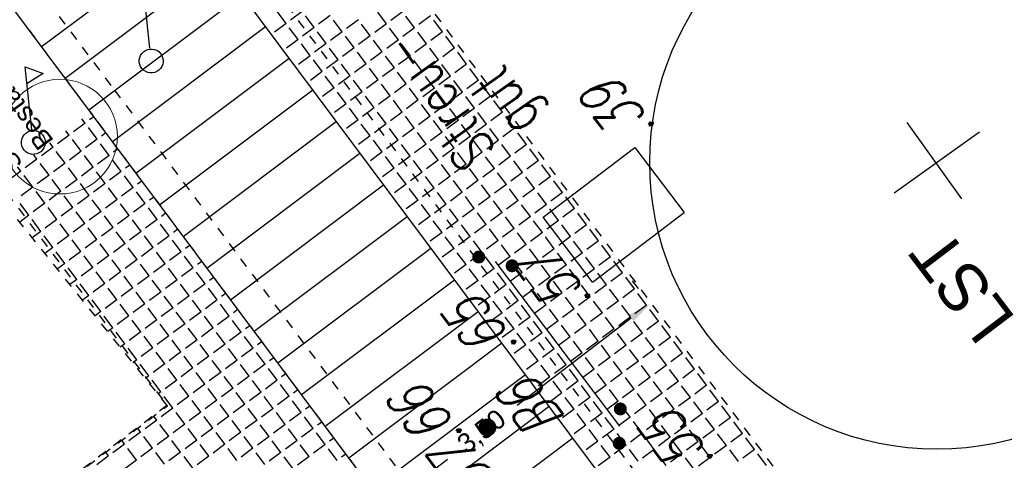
# Model space of a CAD drawing. Header units: metres. Extents: x 2 to 485, y 6 to 594.
# Tile 61 of 176: x 251.26 to 261.55, y 210.89 to 215.5. Entities that reach past the tile are written whole.
import ezdxf
from ezdxf.enums import TextEntityAlignment as Align

# ---------------------------------------------------------------- set-up
doc = ezdxf.new("R2010")
doc.units = ezdxf.units.M
doc.header["$LTSCALE"] = 0.0125
for name, pattern in [('260241_A_bea$0$PUNKTIERT', [0.2, 0, -0.2]), ('GESTRICHELT', [0.4, 0.2, -0.2]), ('GEWOFAG_Hof 3_141022_Grundriss_bea$0$AUSGEZOGEN', [0])]:
    doc.linetypes.add(name, pattern=pattern)
for name, color, linetype in [('260241_A_bea$0$B21_BORDSTEIN', 5, 'Continuous'), ('260241_A_bea$0$B25_EINFASS_GEPKT', 7, '260241_A_bea$0$PUNKTIERT'), ('260241_A_bea$0$B28_VEINFASS_TXT', 5, 'Continuous'), ('260241_A_bea$0$B34_ZUBEHOER_1', 6, 'Continuous'), ('260241_A_bea$0$B53_HAUPTHOEHEN', 4, 'Continuous'), ('260241_A_bea$0$B54_HOEHEN', 253, 'Continuous'), ('f_baum', 3, 'Continuous'), ('f_feuerwehr', 10, 'Continuous'), ('f_schraff', 251, 'Continuous'), ('f_text_100', 7, 'Continuous'), ('f_weg', 2, 'Continuous')]:
    doc.layers.add(name, color=color, linetype=linetype)
doc.layers.add('GEWOFAG_Hof 3_141022_Grundriss_bea$0$STANDARD', color=7, linetype='GEWOFAG_Hof 3_141022_Grundriss_bea$0$AUSGEZOGEN', lineweight=13)
doc.styles.add('260241_A_bea$0$ROMANS', font='ROMANS')
doc.styles.add('Arial', font='arial.ttf')
doc.styles.add('GEWOFAG_Hof 3_141022_Grundriss_bea$0$ARIAL', font='arial.ttf')

# ---------------------------------------------------------------- blocks, each defined once
blk = doc.blocks.new('260241_A_bea$0$HOEHENPKT_ZENTR')
at = {"const_width": 0.75}
blk.add_lwpolyline([(-0.375, 0, 1), (0.375, 0, 1)], format="xyb", close=True, dxfattribs=at)
blk = doc.blocks.new('260241_A_bea$0$HOEHENPKT_DOPP')
at = {"const_width": 0.15}
for points in [[(-0.075, 0.4, 1), (0.075, 0.4, 1)], [(-0.075, -0.4, 1), (0.075, -0.4, 1)]]:
    blk.add_lwpolyline(points, format="xyb", close=True, dxfattribs=at)

msp = doc.modelspace()

# ---------------------------------------------------------------- linework, layer by layer
at = {"color": 252}
for p, q in [((252.62, 215.202), (252.55, 215.861)), ((251.389, 214.35), (251.319, 215.009)), ((251.319, 215.009), (251.505, 214.94)), ((251.505, 214.94), (251.338, 214.834))]:
    msp.add_line(p, q, dxfattribs=at)
for centre in [(252.634, 215.07), (251.403, 214.218)]:
    msp.add_ellipse(centre, major_axis=(0.0884, 0.0884), ratio=1, start_param=0.104596, end_param=6.387781, dxfattribs=at)
at = {"layer": '260241_A_bea$0$B21_BORDSTEIN', "color": 252, "linetype": 'Continuous'}
msp.add_line((257.529, 211.252), (256.23, 212.974), dxfattribs=at)
at = {"layer": '260241_A_bea$0$B25_EINFASS_GEPKT', "color": 7, "linetype": '260241_A_bea$0$PUNKTIERT', "ltscale": 0.5}
for p, q in [((252.217, 214.814), (246.573, 222.332)), ((253.811, 215.974), (259.238, 208.692)), ((250.284, 214.807), (252.799, 211.469)), ((258.418, 206.51), (252.217, 214.814)), ((252.799, 211.469), (249.411, 208.908))]:
    msp.add_line(p, q, dxfattribs=at)
at = {"layer": '260241_A_bea$0$B34_ZUBEHOER_1', "color": 252, "linetype": 'Continuous'}
for p, q in [((256.728, 213.437), (257.686, 214.164)), ((257.686, 214.164), (258.202, 213.484)), ((257.244, 212.757), (256.728, 213.437)), ((257.244, 212.757), (258.202, 213.484))]:
    msp.add_line(p, q, dxfattribs=at)
at = {"layer": 'f_baum', "ltscale": 0.5}
for p, q in [((261.102, 213.629), (260.532, 214.425)), ((260.396, 213.691), (261.287, 214.329))]:
    msp.add_line(p, q, dxfattribs=at)
msp.add_circle((260.842, 214.01), 3, dxfattribs=at)
at = {"layer": 'f_feuerwehr', "linetype": 'GESTRICHELT'}
for p, q in [((246.387, 227.902), (260.831, 208.55)), ((244.3, 224.847), (258.562, 205.739)), ((252.803, 211.464), (250.963, 213.757)), ((249.411, 208.908), (252.803, 211.464))]:
    msp.add_line(p, q, dxfattribs=at)
at = {"layer": 'f_feuerwehr', "linetype": 'Continuous'}
for p, q in [((257.724, 212.691), (257.663, 212.77)), ((257.647, 212.38), (256.458, 211.466)), ((255.268, 210.552), (255.729, 210.906))]:
    msp.add_line(p, q, dxfattribs=at)
msp.add_solid([(257.622, 212.413), (257.673, 212.347), (257.846, 212.532)], dxfattribs=at)
at = {"layer": 'f_schraff', "linetype": 'Continuous'}
for p, q in [((253.087, 216.418), (251.488, 215.217)), ((253.334, 216.087), (251.735, 214.886)), ((253.581, 215.756), (251.982, 214.555)), ((254.043, 215.461), (253.952, 215.584)), ((254.211, 215.587), (254.089, 215.496)), ((255.091, 215.459), (255, 215.581)), ((255.259, 215.584), (255.137, 215.493)), ((254.336, 215.419), (254.245, 215.541)), ((254.504, 215.544), (254.382, 215.453)), ((254.63, 215.376), (254.539, 215.498)), ((254.798, 215.501), (254.676, 215.41)), ((255.384, 215.416), (255.293, 215.538)), ((255.552, 215.541), (255.43, 215.45)), ((255.677, 215.374), (255.586, 215.496)), ((253.828, 215.425), (252.229, 214.224)), ((254.043, 215.461), (253.921, 215.37)), ((254.168, 215.293), (254.077, 215.416)), ((254.336, 215.419), (254.214, 215.328)), ((254.462, 215.251), (254.371, 215.373)), ((254.63, 215.376), (254.508, 215.285)), ((254.923, 215.333), (254.832, 215.456)), ((255.091, 215.459), (254.969, 215.368)), ((255.216, 215.291), (255.125, 215.413)), ((255.384, 215.416), (255.262, 215.325)), ((255.51, 215.248), (255.418, 215.37)), ((255.677, 215.374), (255.555, 215.282)), ((254.168, 215.293), (254.046, 215.202)), ((254.755, 215.208), (254.664, 215.33)), ((254.923, 215.333), (254.801, 215.242)), ((255.048, 215.166), (254.957, 215.288)), ((255.216, 215.291), (255.094, 215.2)), ((255.803, 215.206), (255.712, 215.328)), ((254.294, 215.125), (254.203, 215.248)), ((254.462, 215.251), (254.34, 215.16)), ((254.587, 215.083), (254.496, 215.205)), ((254.755, 215.208), (254.633, 215.117)), ((255.048, 215.166), (254.926, 215.074)), ((255.342, 215.123), (255.25, 215.245)), ((255.51, 215.248), (255.387, 215.157)), ((255.635, 215.08), (255.544, 215.202)), ((255.803, 215.206), (255.681, 215.114)), ((254.075, 215.095), (252.475, 213.893)), ((254.294, 215.125), (254.172, 215.034)), ((254.419, 214.958), (254.328, 215.08)), ((254.587, 215.083), (254.465, 214.992)), ((254.88, 215.04), (254.789, 215.162)), ((255.174, 214.998), (255.082, 215.12)), ((255.342, 215.123), (255.219, 215.032)), ((255.467, 214.955), (255.376, 215.077)), ((255.635, 215.08), (255.513, 214.989)), ((255.928, 215.038), (255.837, 215.16)), ((254.712, 214.915), (254.621, 215.037)), ((254.88, 215.04), (254.758, 214.949)), ((255.006, 214.872), (254.915, 214.994)), ((255.174, 214.998), (255.051, 214.906)), ((255.76, 214.912), (255.669, 215.034)), ((255.928, 215.038), (255.806, 214.946)), ((256.053, 214.87), (255.962, 214.992)), ((254.419, 214.958), (254.297, 214.866)), ((254.544, 214.79), (254.453, 214.912)), ((254.712, 214.915), (254.59, 214.824)), ((254.838, 214.747), (254.747, 214.869)), ((255.006, 214.872), (254.884, 214.781)), ((255.299, 214.83), (255.208, 214.952)), ((255.467, 214.955), (255.345, 214.864)), ((255.592, 214.787), (255.501, 214.909)), ((255.76, 214.912), (255.638, 214.821)), ((255.885, 214.744), (255.794, 214.866)), ((256.053, 214.87), (255.931, 214.779)), ((254.321, 214.764), (252.722, 213.563)), ((254.544, 214.79), (254.422, 214.698)), ((255.131, 214.704), (255.04, 214.826)), ((255.299, 214.83), (255.177, 214.738)), ((255.424, 214.662), (255.333, 214.784)), ((255.592, 214.787), (255.47, 214.696)), ((256.179, 214.702), (256.088, 214.824)), ((254.67, 214.622), (254.579, 214.744)), ((254.838, 214.747), (254.716, 214.656)), ((254.963, 214.579), (254.872, 214.701)), ((255.131, 214.704), (255.009, 214.613)), ((255.256, 214.536), (255.165, 214.659)), ((255.424, 214.662), (255.302, 214.571)), ((255.717, 214.619), (255.626, 214.741)), ((255.885, 214.744), (255.763, 214.653)), ((256.011, 214.576), (255.92, 214.699)), ((256.179, 214.702), (256.057, 214.611)), ((256.304, 214.534), (256.213, 214.656)), ((254.67, 214.622), (254.548, 214.53)), ((254.795, 214.454), (254.704, 214.576)), ((254.963, 214.579), (254.841, 214.488)), ((255.55, 214.494), (255.458, 214.616)), ((255.717, 214.619), (255.595, 214.528)), ((255.843, 214.451), (255.752, 214.573)), ((256.011, 214.576), (255.889, 214.485)), ((251.945, 214.419), (251.911, 214.465)), ((252.034, 214.485), (251.991, 214.453)), ((254.795, 214.454), (254.673, 214.363)), ((255.088, 214.411), (254.997, 214.533)), ((255.256, 214.536), (255.134, 214.445)), ((255.382, 214.368), (255.29, 214.491)), ((255.55, 214.494), (255.427, 214.403)), ((255.675, 214.326), (255.584, 214.448)), ((255.843, 214.451), (255.721, 214.36)), ((256.136, 214.408), (256.045, 214.531)), ((256.304, 214.534), (256.182, 214.443)), ((256.429, 214.366), (256.338, 214.488)), ((251.945, 214.419), (251.823, 214.328)), ((252.07, 214.251), (251.979, 214.373)), ((254.568, 214.433), (252.969, 213.232)), ((254.92, 214.286), (254.829, 214.408)), ((255.088, 214.411), (254.966, 214.32)), ((255.214, 214.243), (255.123, 214.365)), ((255.382, 214.368), (255.259, 214.277)), ((255.968, 214.283), (255.877, 214.405)), ((256.136, 214.408), (256.014, 214.317)), ((256.261, 214.24), (256.17, 214.363)), ((256.429, 214.366), (256.307, 214.275)), ((251.777, 214.294), (251.655, 214.202)), ((251.777, 214.294), (251.743, 214.34)), ((251.902, 214.126), (251.811, 214.248)), ((252.07, 214.251), (251.948, 214.16)), ((252.159, 214.317), (252.116, 214.285)), ((254.92, 214.286), (254.798, 214.195)), ((255.046, 214.118), (254.955, 214.24)), ((255.214, 214.243), (255.091, 214.152)), ((255.507, 214.2), (255.416, 214.323)), ((255.675, 214.326), (255.553, 214.235)), ((255.8, 214.158), (255.709, 214.28)), ((255.968, 214.283), (255.846, 214.192)), ((256.261, 214.24), (256.139, 214.149)), ((256.555, 214.198), (256.464, 214.32)), ((251.609, 214.168), (251.487, 214.077)), ((251.609, 214.168), (251.575, 214.214)), ((252.196, 214.083), (252.105, 214.205)), ((252.285, 214.149), (252.242, 214.117)), ((255.339, 214.075), (255.248, 214.197)), ((255.507, 214.2), (255.385, 214.109)), ((255.632, 214.033), (255.541, 214.155)), ((255.8, 214.158), (255.678, 214.067)), ((256.093, 214.115), (256.002, 214.237)), ((256.387, 214.073), (256.296, 214.195)), ((256.555, 214.198), (256.433, 214.107)), ((256.68, 214.03), (256.589, 214.152)), ((251.441, 214.043), (251.319, 213.952)), ((251.441, 214.043), (251.407, 214.089)), ((251.734, 214), (251.643, 214.122)), ((251.902, 214.126), (251.78, 214.034)), ((252.028, 213.958), (251.937, 214.08)), ((252.196, 214.083), (252.074, 213.992)), ((252.321, 213.915), (252.23, 214.037)), ((254.815, 214.102), (253.216, 212.901)), ((255.046, 214.118), (254.924, 214.027)), ((255.171, 213.95), (255.08, 214.072)), ((255.339, 214.075), (255.217, 213.984)), ((255.632, 214.033), (255.51, 213.941)), ((255.925, 213.99), (255.834, 214.112)), ((256.093, 214.115), (255.971, 214.024)), ((256.219, 213.947), (256.128, 214.069)), ((256.387, 214.073), (256.265, 213.981)), ((251.273, 213.918), (251.239, 213.964)), ((251.567, 213.875), (251.475, 213.997)), ((251.734, 214), (251.612, 213.909)), ((251.86, 213.832), (251.769, 213.954)), ((252.028, 213.958), (251.906, 213.866)), ((252.41, 213.981), (252.367, 213.949)), ((255.171, 213.95), (255.049, 213.859)), ((255.464, 213.907), (255.373, 214.029)), ((255.758, 213.865), (255.666, 213.987)), ((255.925, 213.99), (255.803, 213.899)), ((256.051, 213.822), (255.96, 213.944)), ((256.219, 213.947), (256.097, 213.856)), ((256.512, 213.905), (256.421, 214.027)), ((256.68, 214.03), (256.558, 213.939)), ((256.805, 213.862), (256.714, 213.984)), ((251.273, 213.918), (251.151, 213.826)), ((251.399, 213.75), (251.307, 213.872)), ((251.567, 213.875), (251.444, 213.784)), ((251.692, 213.707), (251.601, 213.829)), ((251.86, 213.832), (251.738, 213.741)), ((252.153, 213.79), (252.062, 213.912)), ((252.321, 213.915), (252.199, 213.824)), ((252.446, 213.747), (252.355, 213.869)), ((255.296, 213.782), (255.205, 213.904)), ((255.464, 213.907), (255.342, 213.816)), ((255.59, 213.739), (255.498, 213.861)), ((255.758, 213.865), (255.635, 213.773)), ((256.344, 213.779), (256.253, 213.901)), ((256.512, 213.905), (256.39, 213.813)), ((256.637, 213.737), (256.546, 213.859)), ((256.805, 213.862), (256.683, 213.771)), ((251.399, 213.75), (251.276, 213.659)), ((251.985, 213.664), (251.894, 213.787)), ((252.153, 213.79), (252.031, 213.699)), ((252.278, 213.622), (252.187, 213.744)), ((252.446, 213.747), (252.324, 213.656)), ((252.535, 213.813), (252.492, 213.781)), ((255.062, 213.771), (253.463, 212.57)), ((255.296, 213.782), (255.174, 213.691)), ((255.422, 213.614), (255.33, 213.736)), ((255.59, 213.739), (255.467, 213.648)), ((255.883, 213.697), (255.792, 213.819)), ((256.051, 213.822), (255.929, 213.731)), ((256.176, 213.654), (256.085, 213.776)), ((256.344, 213.779), (256.222, 213.688)), ((256.469, 213.611), (256.378, 213.733)), ((256.637, 213.737), (256.515, 213.645)), ((256.931, 213.694), (256.839, 213.816)), ((251.524, 213.582), (251.433, 213.704)), ((251.692, 213.707), (251.57, 213.616)), ((251.817, 213.539), (251.726, 213.661)), ((251.985, 213.664), (251.863, 213.573)), ((252.278, 213.622), (252.156, 213.531)), ((252.572, 213.579), (252.481, 213.701)), ((252.661, 213.645), (252.617, 213.613)), ((255.715, 213.571), (255.624, 213.693)), ((255.883, 213.697), (255.761, 213.605)), ((256.008, 213.529), (255.917, 213.651)), ((256.176, 213.654), (256.054, 213.563)), ((256.763, 213.569), (256.672, 213.691)), ((256.931, 213.694), (256.808, 213.603)), ((257.056, 213.526), (256.965, 213.648)), ((251.356, 213.456), (251.265, 213.579)), ((251.524, 213.582), (251.402, 213.491)), ((251.649, 213.414), (251.558, 213.536)), ((251.817, 213.539), (251.695, 213.448)), ((252.11, 213.496), (252.019, 213.619)), ((252.404, 213.454), (252.313, 213.576)), ((252.572, 213.579), (252.45, 213.488)), ((252.697, 213.411), (252.606, 213.533)), ((255.422, 213.614), (255.299, 213.523)), ((255.547, 213.446), (255.456, 213.568)), ((255.715, 213.571), (255.593, 213.48)), ((255.84, 213.403), (255.749, 213.525)), ((256.008, 213.529), (255.886, 213.438)), ((256.301, 213.486), (256.21, 213.608)), ((256.469, 213.611), (256.347, 213.52)), ((256.595, 213.443), (256.504, 213.566)), ((256.763, 213.569), (256.64, 213.478)), ((256.888, 213.401), (256.797, 213.523)), ((257.056, 213.526), (256.934, 213.435)), ((251.356, 213.456), (251.261, 213.385)), ((251.942, 213.371), (251.851, 213.493)), ((252.11, 213.496), (251.988, 213.405)), ((252.236, 213.328), (252.145, 213.451)), ((252.404, 213.454), (252.282, 213.363)), ((252.786, 213.477), (252.743, 213.445)), ((255.309, 213.441), (253.71, 212.24)), ((255.547, 213.446), (255.425, 213.355)), ((256.133, 213.361), (256.042, 213.483)), ((256.301, 213.486), (256.179, 213.395)), ((256.427, 213.318), (256.336, 213.44)), ((256.595, 213.443), (256.473, 213.352)), ((257.181, 213.358), (257.09, 213.48)), ((251.481, 213.288), (251.39, 213.411)), ((251.649, 213.414), (251.527, 213.323)), ((251.775, 213.246), (251.683, 213.368)), ((251.942, 213.371), (251.82, 213.28)), ((252.068, 213.203), (251.977, 213.325)), ((252.236, 213.328), (252.114, 213.237)), ((252.529, 213.286), (252.438, 213.408)), ((252.697, 213.411), (252.575, 213.32)), ((252.822, 213.243), (252.731, 213.365)), ((255.672, 213.278), (255.581, 213.4)), ((255.84, 213.403), (255.718, 213.312)), ((255.966, 213.235), (255.874, 213.358)), ((256.133, 213.361), (256.011, 213.27)), ((256.259, 213.193), (256.168, 213.315)), ((256.427, 213.318), (256.305, 213.227)), ((256.72, 213.275), (256.629, 213.398)), ((256.888, 213.401), (256.766, 213.31)), ((257.013, 213.233), (256.922, 213.355)), ((257.181, 213.358), (257.059, 213.267)), ((257.307, 213.19), (257.215, 213.312)), ((251.481, 213.288), (251.392, 213.222)), ((251.607, 213.12), (251.515, 213.243)), ((251.775, 213.246), (251.652, 213.155)), ((252.361, 213.161), (252.27, 213.283)), ((252.529, 213.286), (252.407, 213.195)), ((252.654, 213.118), (252.563, 213.24)), ((252.822, 213.243), (252.7, 213.152)), ((252.911, 213.31), (252.868, 213.277)), ((255.672, 213.278), (255.55, 213.187)), ((255.798, 213.11), (255.706, 213.232)), ((255.966, 213.235), (255.843, 213.144)), ((256.552, 213.15), (256.461, 213.272)), ((256.72, 213.275), (256.598, 213.184)), ((256.845, 213.107), (256.754, 213.23)), ((257.013, 213.233), (256.891, 213.142)), ((251.607, 213.12), (251.523, 213.058)), ((251.9, 213.078), (251.809, 213.2)), ((252.068, 213.203), (251.946, 213.112)), ((252.193, 213.035), (252.102, 213.157)), ((252.361, 213.161), (252.239, 213.069)), ((252.486, 212.993), (252.395, 213.115)), ((252.654, 213.118), (252.532, 213.027)), ((252.948, 213.075), (252.856, 213.197)), ((253.037, 213.142), (252.993, 213.109)), ((255.556, 213.11), (253.957, 211.909)), ((255.798, 213.11), (255.675, 213.019)), ((256.091, 213.067), (256, 213.19)), ((256.259, 213.193), (256.137, 213.102)), ((256.384, 213.025), (256.293, 213.147)), ((256.552, 213.15), (256.43, 213.059)), ((256.845, 213.107), (256.723, 213.016)), ((257.139, 213.065), (257.047, 213.187)), ((257.307, 213.19), (257.184, 213.099)), ((257.432, 213.022), (257.341, 213.144)), ((251.732, 212.953), (251.641, 213.075)), ((251.9, 213.078), (251.778, 212.987)), ((252.025, 212.91), (251.934, 213.032)), ((252.193, 213.035), (252.071, 212.944)), ((252.78, 212.95), (252.689, 213.072)), ((252.948, 213.075), (252.825, 212.984)), ((253.073, 212.907), (252.982, 213.029)), ((255.923, 212.942), (255.832, 213.064)), ((256.091, 213.067), (255.969, 212.976)), ((256.216, 212.899), (256.125, 213.022)), ((256.384, 213.025), (256.262, 212.934)), ((256.677, 212.982), (256.586, 213.104)), ((256.971, 212.94), (256.879, 213.062)), ((257.139, 213.065), (257.016, 212.974)), ((257.264, 212.897), (257.173, 213.019)), ((257.432, 213.022), (257.31, 212.931)), ((251.732, 212.953), (251.655, 212.895)), ((251.857, 212.785), (251.766, 212.907)), ((252.025, 212.91), (251.903, 212.819)), ((252.318, 212.867), (252.227, 212.989)), ((252.486, 212.993), (252.364, 212.901)), ((252.612, 212.825), (252.521, 212.947)), ((252.78, 212.95), (252.657, 212.859)), ((252.905, 212.782), (252.814, 212.904)), ((253.073, 212.907), (252.951, 212.816)), ((253.162, 212.974), (253.119, 212.941)), ((255.923, 212.942), (255.801, 212.851)), ((256.509, 212.857), (256.418, 212.979)), ((256.677, 212.982), (256.555, 212.891)), ((256.803, 212.814), (256.712, 212.936)), ((256.971, 212.94), (256.848, 212.848)), ((257.557, 212.854), (257.466, 212.976)), ((252.15, 212.742), (252.059, 212.864)), ((252.318, 212.867), (252.196, 212.776)), ((252.444, 212.699), (252.353, 212.821)), ((252.612, 212.825), (252.49, 212.733)), ((253.198, 212.739), (253.107, 212.861)), ((253.287, 212.806), (253.244, 212.774)), ((256.048, 212.774), (255.957, 212.896)), ((256.216, 212.899), (256.094, 212.808)), ((256.341, 212.732), (256.25, 212.854)), ((256.509, 212.857), (256.387, 212.766)), ((256.635, 212.689), (256.544, 212.811)), ((256.803, 212.814), (256.681, 212.723)), ((257.096, 212.772), (257.005, 212.894)), ((257.264, 212.897), (257.142, 212.806)), ((257.389, 212.729), (257.298, 212.851)), ((257.557, 212.854), (257.435, 212.763)), ((257.682, 212.686), (257.591, 212.808)), ((251.857, 212.785), (251.786, 212.731)), ((251.983, 212.617), (251.891, 212.739)), ((252.15, 212.742), (252.028, 212.651)), ((252.276, 212.574), (252.185, 212.696)), ((252.444, 212.699), (252.322, 212.608)), ((252.737, 212.657), (252.646, 212.779)), ((252.905, 212.782), (252.783, 212.691)), ((253.03, 212.614), (252.939, 212.736)), ((253.198, 212.739), (253.076, 212.648)), ((255.803, 212.779), (254.204, 211.578)), ((256.048, 212.774), (255.926, 212.683)), ((256.174, 212.606), (256.082, 212.728)), ((256.341, 212.732), (256.219, 212.64)), ((256.928, 212.646), (256.837, 212.768)), ((257.096, 212.772), (256.974, 212.68)), ((257.221, 212.604), (257.13, 212.726)), ((257.389, 212.729), (257.267, 212.638)), ((251.983, 212.617), (251.917, 212.568)), ((252.569, 212.531), (252.478, 212.653)), ((252.737, 212.657), (252.615, 212.566)), ((252.862, 212.489), (252.771, 212.611)), ((253.03, 212.614), (252.908, 212.523)), ((253.324, 212.571), (253.232, 212.694)), ((253.413, 212.638), (253.369, 212.606)), ((256.174, 212.606), (256.051, 212.515)), ((256.467, 212.564), (256.376, 212.686)), ((256.635, 212.689), (256.513, 212.598)), ((256.76, 212.521), (256.669, 212.643)), ((256.928, 212.646), (256.806, 212.555)), ((257.053, 212.478), (256.962, 212.6)), ((257.221, 212.604), (257.099, 212.512)), ((257.515, 212.561), (257.423, 212.683)), ((257.682, 212.686), (257.56, 212.595)), ((257.808, 212.518), (257.717, 212.64)), ((252.108, 212.449), (252.017, 212.571)), ((252.276, 212.574), (252.154, 212.483)), ((252.401, 212.406), (252.31, 212.528)), ((252.569, 212.531), (252.447, 212.44)), ((253.156, 212.446), (253.064, 212.568)), ((253.324, 212.571), (253.201, 212.48)), ((253.449, 212.403), (253.358, 212.526)), ((256.299, 212.438), (256.208, 212.56)), ((256.467, 212.564), (256.345, 212.472)), ((256.592, 212.396), (256.501, 212.518)), ((256.76, 212.521), (256.638, 212.43)), ((257.347, 212.436), (257.255, 212.558)), ((257.515, 212.561), (257.392, 212.47)), ((257.64, 212.393), (257.549, 212.515)), ((257.808, 212.518), (257.686, 212.427)), ((252.108, 212.449), (252.048, 212.404)), ((252.233, 212.281), (252.142, 212.403)), ((252.401, 212.406), (252.279, 212.315)), ((252.694, 212.363), (252.603, 212.486)), ((252.862, 212.489), (252.74, 212.398)), ((252.988, 212.321), (252.896, 212.443)), ((253.156, 212.446), (253.033, 212.355)), ((253.281, 212.278), (253.19, 212.4)), ((253.449, 212.403), (253.327, 212.312)), ((253.538, 212.47), (253.495, 212.438)), ((256.05, 212.448), (254.451, 211.247)), ((256.299, 212.438), (256.177, 212.347)), ((256.424, 212.27), (256.333, 212.392)), ((256.592, 212.396), (256.47, 212.304)), ((256.885, 212.353), (256.794, 212.475)), ((257.053, 212.478), (256.931, 212.387)), ((257.179, 212.31), (257.087, 212.432)), ((257.347, 212.436), (257.224, 212.345)), ((257.472, 212.268), (257.381, 212.39)), ((257.64, 212.393), (257.518, 212.302)), ((257.933, 212.35), (257.842, 212.473)), ((252.526, 212.238), (252.435, 212.36)), ((252.694, 212.363), (252.572, 212.272)), ((252.82, 212.195), (252.729, 212.318)), ((252.988, 212.321), (252.865, 212.23)), ((253.574, 212.235), (253.483, 212.358)), ((253.663, 212.302), (253.62, 212.27)), ((256.717, 212.228), (256.626, 212.35)), ((256.885, 212.353), (256.763, 212.262)), ((257.011, 212.185), (256.92, 212.307)), ((257.179, 212.31), (257.056, 212.219)), ((257.765, 212.225), (257.674, 212.347)), ((257.933, 212.35), (257.811, 212.259)), ((258.058, 212.182), (257.967, 212.305)), ((252.233, 212.281), (252.18, 212.241)), ((252.358, 212.113), (252.267, 212.235)), ((252.526, 212.238), (252.404, 212.147)), ((252.652, 212.07), (252.561, 212.192)), ((252.82, 212.195), (252.698, 212.104)), ((253.113, 212.153), (253.022, 212.275)), ((253.281, 212.278), (253.159, 212.187)), ((253.406, 212.11), (253.315, 212.232)), ((253.574, 212.235), (253.452, 212.144)), ((253.699, 212.068), (253.608, 212.19)), ((256.424, 212.27), (256.302, 212.179)), ((256.549, 212.102), (256.458, 212.225)), ((256.717, 212.228), (256.595, 212.137)), ((256.843, 212.06), (256.752, 212.182)), ((257.011, 212.185), (256.889, 212.094)), ((257.304, 212.142), (257.213, 212.265)), ((257.472, 212.268), (257.35, 212.177)), ((257.597, 212.1), (257.506, 212.222)), ((257.765, 212.225), (257.643, 212.134)), ((258.058, 212.182), (257.936, 212.091)), ((252.358, 212.113), (252.311, 212.077)), ((252.945, 212.027), (252.854, 212.15)), ((253.113, 212.153), (252.991, 212.062)), ((253.238, 211.985), (253.147, 212.107)), ((253.406, 212.11), (253.284, 212.019)), ((253.789, 212.134), (253.745, 212.102)), ((256.297, 212.118), (254.697, 210.916)), ((256.549, 212.102), (256.427, 212.011)), ((257.136, 212.017), (257.045, 212.139)), ((257.304, 212.142), (257.182, 212.051)), ((257.429, 211.974), (257.338, 212.097)), ((257.597, 212.1), (257.475, 212.009)), ((257.89, 212.057), (257.799, 212.179)), ((258.184, 212.014), (258.093, 212.137)), ((252.484, 211.945), (252.393, 212.067)), ((252.652, 212.07), (252.53, 211.979)), ((252.777, 211.902), (252.686, 212.024)), ((252.945, 212.027), (252.823, 211.936)), ((253.07, 211.86), (252.979, 211.982)), ((253.238, 211.985), (253.116, 211.894)), ((253.532, 211.942), (253.44, 212.064)), ((253.699, 212.068), (253.577, 211.976)), ((253.825, 211.9), (253.734, 212.022)), ((256.675, 211.934), (256.584, 212.057)), ((256.843, 212.06), (256.721, 211.969)), ((256.968, 211.892), (256.877, 212.014)), ((257.136, 212.017), (257.014, 211.926)), ((257.723, 211.932), (257.631, 212.054)), ((257.89, 212.057), (257.768, 211.966)), ((258.016, 211.889), (257.925, 212.011)), ((258.184, 212.014), (258.062, 211.923)), ((252.484, 211.945), (252.442, 211.914)), ((252.609, 211.777), (252.518, 211.899)), ((252.777, 211.902), (252.655, 211.811)), ((253.364, 211.817), (253.272, 211.939)), ((253.532, 211.942), (253.409, 211.851)), ((253.657, 211.774), (253.566, 211.896)), ((253.825, 211.9), (253.703, 211.808)), ((253.914, 211.966), (253.871, 211.934)), ((256.675, 211.934), (256.553, 211.843)), ((256.8, 211.766), (256.709, 211.889)), ((256.968, 211.892), (256.846, 211.801)), ((257.261, 211.849), (257.17, 211.971)), ((257.429, 211.974), (257.307, 211.883)), ((257.555, 211.806), (257.463, 211.929)), ((257.723, 211.932), (257.6, 211.841)), ((257.848, 211.764), (257.757, 211.886)), ((258.016, 211.889), (257.894, 211.798)), ((258.309, 211.847), (258.218, 211.969)), ((252.609, 211.777), (252.573, 211.75)), ((252.902, 211.734), (252.811, 211.856)), ((253.07, 211.86), (252.948, 211.768)), ((253.196, 211.692), (253.104, 211.814)), ((253.364, 211.817), (253.241, 211.726)), ((253.489, 211.649), (253.398, 211.771)), ((253.657, 211.774), (253.535, 211.683)), ((253.95, 211.732), (253.859, 211.854)), ((254.039, 211.798), (253.996, 211.766)), ((256.543, 211.787), (254.944, 210.586)), ((257.093, 211.724), (257.002, 211.846)), ((257.261, 211.849), (257.139, 211.758)), ((257.387, 211.681), (257.295, 211.803)), ((257.555, 211.806), (257.432, 211.715)), ((258.141, 211.721), (258.05, 211.843)), ((258.309, 211.847), (258.187, 211.755)), ((258.434, 211.679), (258.343, 211.801)), ((252.734, 211.609), (252.643, 211.731)), ((252.902, 211.734), (252.78, 211.643)), ((253.028, 211.566), (252.937, 211.688)), ((253.196, 211.692), (253.073, 211.6)), ((253.782, 211.606), (253.691, 211.728)), ((253.95, 211.732), (253.828, 211.64)), ((254.075, 211.564), (253.984, 211.686)), ((256.8, 211.766), (256.678, 211.675)), ((256.925, 211.599), (256.834, 211.721)), ((257.093, 211.724), (256.971, 211.633)), ((257.219, 211.556), (257.128, 211.678)), ((257.387, 211.681), (257.264, 211.59)), ((257.68, 211.639), (257.589, 211.761)), ((257.848, 211.764), (257.726, 211.673)), ((257.973, 211.596), (257.882, 211.718)), ((258.141, 211.721), (258.019, 211.63)), ((258.266, 211.553), (258.175, 211.675)), ((258.434, 211.679), (258.312, 211.587)), ((252.734, 211.609), (252.705, 211.587)), ((253.028, 211.566), (252.906, 211.475)), ((253.321, 211.524), (253.23, 211.646)), ((253.489, 211.649), (253.367, 211.558)), ((253.614, 211.481), (253.523, 211.603)), ((253.782, 211.606), (253.66, 211.515)), ((254.075, 211.564), (253.953, 211.473)), ((254.165, 211.63), (254.121, 211.598)), ((256.925, 211.599), (256.803, 211.507)), ((257.512, 211.513), (257.421, 211.635)), ((257.68, 211.639), (257.558, 211.547)), ((257.805, 211.471), (257.714, 211.593)), ((257.973, 211.596), (257.851, 211.505)), ((258.56, 211.511), (258.469, 211.633)), ((252.86, 211.441), (252.769, 211.563)), ((253.153, 211.398), (253.062, 211.52)), ((253.321, 211.524), (253.199, 211.433)), ((253.446, 211.356), (253.355, 211.478)), ((253.614, 211.481), (253.492, 211.39)), ((253.907, 211.438), (253.816, 211.561)), ((254.201, 211.396), (254.11, 211.518)), ((254.29, 211.462), (254.247, 211.43)), ((257.051, 211.431), (256.96, 211.553)), ((257.219, 211.556), (257.097, 211.465)), ((257.344, 211.388), (257.253, 211.51)), ((257.512, 211.513), (257.39, 211.422)), ((257.637, 211.345), (257.546, 211.467)), ((257.805, 211.471), (257.683, 211.379)), ((258.098, 211.428), (258.007, 211.55)), ((258.266, 211.553), (258.144, 211.462)), ((258.392, 211.385), (258.301, 211.507)), ((258.56, 211.511), (258.438, 211.419)), ((258.685, 211.343), (258.594, 211.465)), ((252.692, 211.316), (252.659, 211.359)), ((252.86, 211.441), (252.738, 211.35)), ((252.985, 211.273), (252.894, 211.395)), ((253.153, 211.398), (253.031, 211.307)), ((253.74, 211.313), (253.648, 211.435)), ((253.907, 211.438), (253.785, 211.347)), ((254.033, 211.27), (253.942, 211.393)), ((254.201, 211.396), (254.079, 211.305)), ((256.79, 211.456), (255.191, 210.255)), ((257.051, 211.431), (256.929, 211.339)), ((257.176, 211.263), (257.085, 211.385)), ((257.344, 211.388), (257.222, 211.297)), ((257.93, 211.303), (257.839, 211.425)), ((258.098, 211.428), (257.976, 211.337)), ((258.224, 211.26), (258.133, 211.382)), ((258.392, 211.385), (258.27, 211.294)), ((252.692, 211.316), (252.57, 211.225)), ((252.817, 211.148), (252.726, 211.27)), ((252.985, 211.273), (252.863, 211.182)), ((253.278, 211.23), (253.187, 211.353)), ((253.446, 211.356), (253.324, 211.265)), ((253.572, 211.188), (253.48, 211.31)), ((253.74, 211.313), (253.617, 211.222)), ((253.865, 211.145), (253.774, 211.267)), ((254.033, 211.27), (253.911, 211.179)), ((254.326, 211.228), (254.235, 211.35)), ((254.415, 211.294), (254.372, 211.262)), ((257.176, 211.263), (257.054, 211.171)), ((257.469, 211.22), (257.378, 211.342)), ((257.637, 211.345), (257.515, 211.254)), ((257.763, 211.177), (257.671, 211.299)), ((257.93, 211.303), (257.808, 211.212)), ((258.056, 211.135), (257.965, 211.257)), ((258.224, 211.26), (258.102, 211.169)), ((258.517, 211.217), (258.426, 211.34)), ((258.685, 211.343), (258.563, 211.252)), ((258.81, 211.175), (258.719, 211.297)), ((252.524, 211.19), (252.402, 211.099)), ((252.524, 211.19), (252.493, 211.231)), ((253.11, 211.105), (253.019, 211.227)), ((253.278, 211.23), (253.156, 211.139)), ((253.404, 211.062), (253.312, 211.185)), ((253.572, 211.188), (253.449, 211.097)), ((254.158, 211.102), (254.067, 211.225)), ((254.326, 211.228), (254.204, 211.137)), ((254.451, 211.06), (254.36, 211.182)), ((257.301, 211.095), (257.21, 211.217)), ((257.469, 211.22), (257.347, 211.129)), ((257.595, 211.052), (257.503, 211.174)), ((257.763, 211.177), (257.64, 211.086)), ((258.349, 211.092), (258.258, 211.214)), ((258.517, 211.217), (258.395, 211.126)), ((258.642, 211.049), (258.551, 211.172)), ((258.81, 211.175), (258.688, 211.084)), ((252.356, 211.065), (252.234, 210.974)), ((252.356, 211.065), (252.326, 211.105)), ((252.649, 211.022), (252.558, 211.145)), ((252.817, 211.148), (252.695, 211.057)), ((252.942, 210.98), (252.851, 211.102)), ((253.11, 211.105), (252.988, 211.014)), ((253.236, 210.937), (253.145, 211.059)), ((253.404, 211.062), (253.281, 210.971)), ((253.697, 211.02), (253.606, 211.142)), ((253.865, 211.145), (253.743, 211.054)), ((253.99, 210.977), (253.899, 211.099)), ((254.158, 211.102), (254.036, 211.011)), ((254.283, 210.935), (254.192, 211.057)), ((254.451, 211.06), (254.329, 210.969)), ((254.541, 211.126), (254.497, 211.094)), ((257.037, 211.125), (255.438, 209.924)), ((257.301, 211.095), (257.179, 211.004)), ((257.595, 211.052), (257.472, 210.961)), ((257.888, 211.009), (257.797, 211.132)), ((258.056, 211.135), (257.934, 211.044)), ((258.181, 210.967), (258.09, 211.089)), ((258.349, 211.092), (258.227, 211.001)), ((258.642, 211.049), (258.52, 210.958)), ((258.936, 211.007), (258.844, 211.129)), ((252.188, 210.94), (252.159, 210.979)), ((252.481, 210.897), (252.39, 211.019)), ((252.649, 211.022), (252.527, 210.931)), ((252.774, 210.854), (252.683, 210.977)), ((252.942, 210.98), (252.82, 210.889)), ((253.529, 210.894), (253.438, 211.017)), ((253.697, 211.02), (253.575, 210.929)), ((253.822, 210.852), (253.731, 210.974)), ((253.99, 210.977), (253.868, 210.886)), ((254.577, 210.892), (254.486, 211.014)), ((254.666, 210.959), (254.622, 210.926)), ((257.427, 210.927), (257.336, 211.049)), ((257.72, 210.884), (257.629, 211.006)), ((257.888, 211.009), (257.766, 210.918)), ((258.013, 210.841), (257.922, 210.964)), ((258.181, 210.967), (258.059, 210.876)), ((258.474, 210.924), (258.383, 211.046)), ((258.768, 210.881), (258.677, 211.004)), ((258.936, 211.007), (258.813, 210.916)), ((259.061, 210.839), (258.97, 210.961)), ((252.188, 210.94), (252.066, 210.849)), ((252.481, 210.897), (252.359, 210.806)), ((253.068, 210.812), (252.977, 210.934)), ((253.236, 210.937), (253.114, 210.846)), ((254.115, 210.809), (254.024, 210.931)), ((254.283, 210.935), (254.161, 210.843)), ((257.427, 210.927), (257.304, 210.836)), ((258.306, 210.799), (258.215, 210.921)), ((258.474, 210.924), (258.352, 210.833))]:
    msp.add_line(p, q, dxfattribs=at)
at = {"layer": 'f_weg'}
for p, q in [((246.151, 225.711), (259.859, 207.345)), ((245.908, 222.692), (258.562, 205.739))]:
    msp.add_line(p, q, dxfattribs=at)
at = {"layer": 'GEWOFAG_Hof 3_141022_Grundriss_bea$0$STANDARD', "color": 7, "linetype": 'GEWOFAG_Hof 3_141022_Grundriss_bea$0$AUSGEZOGEN', "lineweight": 13}
msp.add_circle((251.681, 214.279), 0.6, dxfattribs=at)

# ---------------------------------------------------------------- block references
at = {"layer": '260241_A_bea$0$B54_HOEHEN', "color": 252}
for p, xscale, yscale, rotation in [((256.23, 212.974), 0.449999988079, 0.449999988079, 255.245586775), ((257.529, 211.252), 0.4499999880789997, 0.4499999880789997, 358.199999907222)]:
    msp.add_blockref('260241_A_bea$0$HOEHENPKT_DOPP', p, dxfattribs=dict(at, xscale=xscale, yscale=yscale, rotation=rotation))
at = {"layer": '260241_A_bea$0$B54_HOEHEN', "color": 252, "xscale": 0.125, "yscale": 0.125}
msp.add_blockref('260241_A_bea$0$HOEHENPKT_ZENTR', (256.146, 211.238), dxfattribs=at)

# ---------------------------------------------------------------- texts
at = {"layer": '260241_A_bea$0$B28_VEINFASS_TXT', "color": 252, "style": '260241_A_bea$0$ROMANS', "oblique": 15, "width": 0.75}
msp.add_text('B6', height=0.45, rotation=126.4364, dxfattribs=at).set_placement((256.796, 211.567), align=Align.CENTER)
at = {"layer": '260241_A_bea$0$B34_ZUBEHOER_1', "color": 252, "style": '260241_A_bea$0$ROMANS', "width": 0.75}
for s, p in [('Streu-', (256.253, 214.138)), ('gut', (256.712, 214.463))]:
    msp.add_text(s, height=0.45, rotation=125.2725, dxfattribs=at).set_placement(p)
at = {"layer": '260241_A_bea$0$B53_HAUPTHOEHEN', "color": 252, "style": '260241_A_bea$0$ROMANS', "oblique": 15, "width": 0.75}
msp.add_text('557.66', height=0.45, rotation=126.6418, dxfattribs=at).set_placement((255.954, 211.096), align=Align.CENTER)
at = {"layer": '260241_A_bea$0$B54_HOEHEN', "color": 252, "style": '260241_A_bea$0$ROMANS', "oblique": 15, "width": 0.75}
for s, rotation, p in [('.39', 127.9987, (257.296, 214.795)), ('.57', 126.6958, (256.639, 213.01)), ('.65', 126.6958, (255.868, 212.526)), ('.55', 126.6958, (257.919, 211.333))]:
    msp.add_text(s, height=0.45, rotation=rotation, dxfattribs=at).set_placement(p, align=Align.MIDDLE_RIGHT)
at = {"layer": 'f_feuerwehr', "linetype": 'Continuous', "insert": (256.094, 211.186), "char_height": 0.2, "attachment_point": 5, "rotation": 37.5418, "style": 'Arial'}
msp.add_mtext('\\A1;3,50', dxfattribs=at)
at = {"layer": 'f_text_100'}
msp.add_text('LST', height=0.5, rotation=127.224, dxfattribs=at).set_placement((261.674, 212.375))
at = {"layer": 'GEWOFAG_Hof 3_141022_Grundriss_bea$0$STANDARD', "color": 7, "linetype": 'GEWOFAG_Hof 3_141022_Grundriss_bea$0$AUSGEZOGEN', "lineweight": 13, "insert": (251.141, 213.876), "char_height": 0.2, "width": 1.84702, "attachment_point": 1, "rotation": 126.7221, "line_spacing_factor": 1.204819, "style": 'GEWOFAG_Hof 3_141022_Grundriss_bea$0$ARIAL'}
msp.add_mtext('{\\fArial|i0|b0;\\H0.200000;\\W1.000000;\\C7;Sickerschacht}\\P{\\fArial|i0|b0;\\H0.200000;\\W1.000000;\\C7;Bestand}\\P', dxfattribs=at)

doc.saveas('drawing.dxf')
